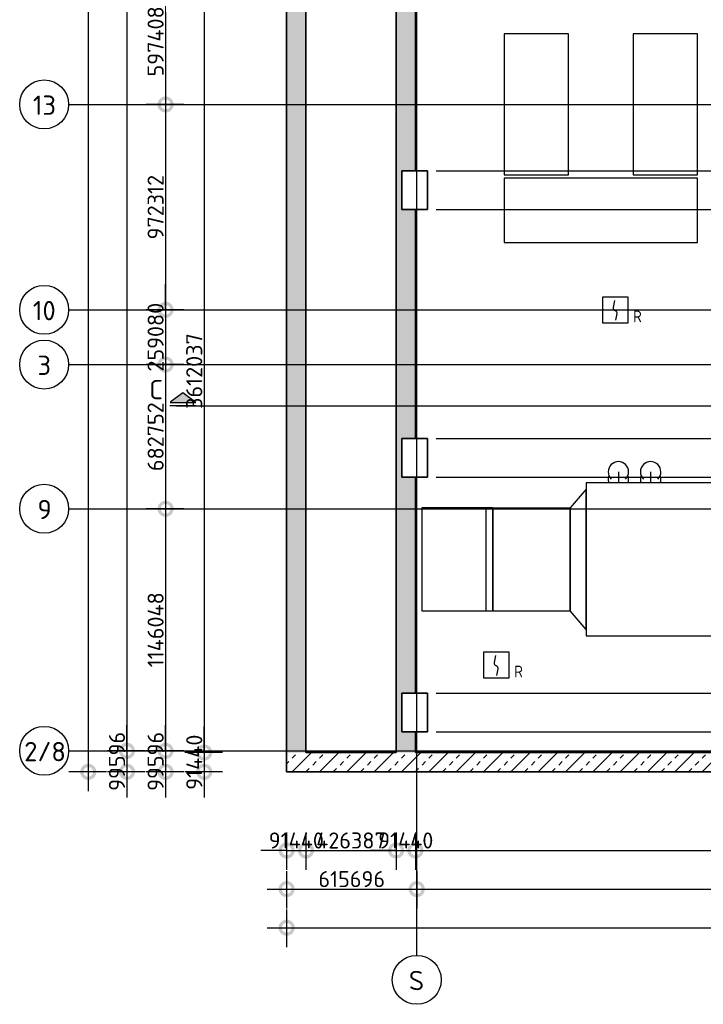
# Model space of a CAD drawing. Header units: millimetres. Extents: x 30 to 114532, y 6 to 49279.
# Tile 1 of 10: x 54791 to 65403, y 11287 to 26581. Entities that reach past the tile are written whole.
import ezdxf
from ezdxf.enums import TextEntityAlignment as Align

# ---------------------------------------------------------------- set-up
doc = ezdxf.new("R2010")
doc.units = ezdxf.units.MM
doc.header["$LTSCALE"] = 100
doc.linetypes.add('NLRS_stramien', pattern=[1650, 1000, -250, 150, -250])
doc.linetypes.add('SW_doorsnedelijn', pattern=[1950, 750, -150, 0, -150, 750, -150])
doc.layers.add('EL6511--', color=3, linetype='Continuous')
doc.layers.add('XREF', color=254, linetype='Continuous')
doc.styles.add('ISOCPEUR', font='isocpeur.ttf', dxfattribs={"height": 300})
doc.styles.add('ISOCPEUR_1', font='isocpeur.ttf', dxfattribs={"height": 250})
doc.styles.add('STABICAD-018', font='ISOCP.SHX', dxfattribs={"height": 180})
doc.dimstyles.new('NLRS_2_5mm_mm_bol_continuous_swe', dxfattribs={"dimscale": 304.8, "dimtxt": 0.816914, "dimasz": 1.312336, "dimexe": 0.984252, "dimexo": 0.0625, "dimgap": 0.098425, "dimtad": 1, "dimdec": 0, "dimlfac": 304.8, "dimdsep": 46, "dimtxsty": 'ISOCPEUR_1', "dimblk1": 'DOTSMALL', "dimblk2": 'DOTSMALL', "dimsah": 1, "dimcen": 0.09, "dimdle": 0.984252, "dimazin": 0, "dimtfac": 1, "dimtdec": 4, "dimtix": 1, "dimtmove": 0, "dimatfit": 3, "dimfxl": 0.003229, "dimfxlon": 1, "dimtvp": 1, "dimtolj": 1, "dimtzin": 0, "dimarcsym": 2})

# ---------------------------------------------------------------- blocks, each defined once
blk = doc.blocks.new('_DotSmall')
at = {"color": 0, "linetype": 'ByBlock', "const_width": 0.5}
blk.add_lwpolyline([(-0.0625, 0, 1), (0.0625, 0, 1)], format="xyb", close=True, dxfattribs=at)
blk = doc.blocks.new('*D26')
at = {"layer": 'Defpoints', "color": 0, "lineweight": 100, "transparency": 16777216}
for p in [(57356, 27224), (57056, 25264), (57356, 25264)]:
    blk.add_point(p, dxfattribs=at)
at = {"layer": 'XREF', "color": 0, "lineweight": -2, "transparency": 16777216}
for p, q in [((57056, 27524), (57056, 24964)), ((57337, 27224), (56756, 27224)), ((57337, 25264), (56756, 25264))]:
    blk.add_line(p, q, dxfattribs=at)
at = {"layer": 'XREF', "color": 0, "lineweight": -2, "transparency": 16777216, "xscale": 400, "yscale": 400, "zscale": 400}
for p, rotation in [((57056, 27224), 90), ((57056, 25264), 270)]:
    blk.add_blockref('_DotSmall', p, dxfattribs=dict(at, rotation=rotation))
at = {"layer": 'XREF', "color": 0, "transparency": 16777216, "insert": (56901, 26244), "char_height": 250, "width": 787.21, "attachment_point": 5, "rotation": 90, "style": 'ISOCPEUR_1'}
blk.add_mtext('\\A1;597408', dxfattribs=at)
blk = doc.blocks.new('*D27')
at = {"layer": 'Defpoints', "color": 0, "lineweight": 100, "transparency": 16777216}
for p in [(57356, 25264), (57056, 22074), (57356, 22074)]:
    blk.add_point(p, dxfattribs=at)
at = {"layer": 'XREF', "color": 0, "lineweight": -2, "transparency": 16777216}
for p, q in [((57056, 25564), (57056, 21774)), ((57337, 25264), (56756, 25264)), ((57337, 22074), (56756, 22074))]:
    blk.add_line(p, q, dxfattribs=at)
at = {"layer": 'XREF', "color": 0, "lineweight": -2, "transparency": 16777216, "xscale": 400, "yscale": 400, "zscale": 400}
for p, rotation in [((57056, 25264), 90), ((57056, 22074), 270)]:
    blk.add_blockref('_DotSmall', p, dxfattribs=dict(at, rotation=rotation))
at = {"layer": 'XREF', "color": 0, "transparency": 16777216, "insert": (56901, 23669), "char_height": 250, "width": 787.21, "attachment_point": 5, "rotation": 90, "style": 'ISOCPEUR_1'}
blk.add_mtext('\\A1;972312', dxfattribs=at)
blk = doc.blocks.new('*D28')
at = {"layer": 'Defpoints', "color": 0, "lineweight": 100, "transparency": 16777216}
for p in [(57356, 22074), (57056, 21224), (57356, 21224)]:
    blk.add_point(p, dxfattribs=at)
at = {"layer": 'XREF', "color": 0, "lineweight": -2, "transparency": 16777216}
for p, q in [((57056, 22074), (57056, 22474)), ((57337, 22074), (56756, 22074)), ((57056, 22074), (57056, 21224)), ((57337, 21224), (56756, 21224)), ((57056, 21224), (57056, 20824))]:
    blk.add_line(p, q, dxfattribs=at)
at = {"layer": 'XREF', "color": 0, "lineweight": -2, "transparency": 16777216, "xscale": 400, "yscale": 400, "zscale": 400}
for p, rotation in [((57056, 22074), 270), ((57056, 21224), 90)]:
    blk.add_blockref('_DotSmall', p, dxfattribs=dict(at, rotation=rotation))
at = {"layer": 'XREF', "color": 0, "transparency": 16777216, "insert": (56901, 21649), "char_height": 250, "width": 637.81, "attachment_point": 5, "rotation": 90, "style": 'ISOCPEUR_1'}
blk.add_mtext('\\A1;259080', dxfattribs=at)
blk = doc.blocks.new('*D29')
at = {"layer": 'Defpoints', "color": 0, "lineweight": 100, "transparency": 16777216}
for p in [(57356, 21224), (57056, 18984), (57356, 18984)]:
    blk.add_point(p, dxfattribs=at)
at = {"layer": 'XREF', "color": 0, "lineweight": -2, "transparency": 16777216}
for p, q in [((57056, 21524), (57056, 18684)), ((57337, 21224), (56756, 21224)), ((57337, 18984), (56756, 18984))]:
    blk.add_line(p, q, dxfattribs=at)
at = {"layer": 'XREF', "color": 0, "lineweight": -2, "transparency": 16777216, "xscale": 400, "yscale": 400, "zscale": 400}
for p, rotation in [((57056, 21224), 90), ((57056, 18984), 270)]:
    blk.add_blockref('_DotSmall', p, dxfattribs=dict(at, rotation=rotation))
at = {"layer": 'XREF', "color": 0, "transparency": 16777216, "insert": (56901, 20104), "char_height": 250, "width": 879.14, "attachment_point": 5, "rotation": 90, "style": 'ISOCPEUR_1'}
blk.add_mtext('\\A1;682752', dxfattribs=at)
blk = doc.blocks.new('*D30')
at = {"layer": 'Defpoints', "color": 0, "lineweight": 100, "transparency": 16777216}
for p in [(57356, 18984), (57056, 15224), (57356, 15224)]:
    blk.add_point(p, dxfattribs=at)
at = {"layer": 'XREF', "color": 0, "lineweight": -2, "transparency": 16777216}
for p, q in [((57056, 19284), (57056, 14924)), ((57337, 18984), (56756, 18984)), ((57337, 15224), (56756, 15224))]:
    blk.add_line(p, q, dxfattribs=at)
at = {"layer": 'XREF', "color": 0, "lineweight": -2, "transparency": 16777216, "xscale": 400, "yscale": 400, "zscale": 400}
for p, rotation in [((57056, 18984), 90), ((57056, 15224), 270)]:
    blk.add_blockref('_DotSmall', p, dxfattribs=dict(at, rotation=rotation))
at = {"layer": 'XREF', "color": 0, "transparency": 16777216, "insert": (56901, 17104), "char_height": 250, "width": 850.41, "attachment_point": 5, "rotation": 90, "style": 'ISOCPEUR_1'}
blk.add_mtext('\\A1;1146048', dxfattribs=at)
blk = doc.blocks.new('*D31')
at = {"layer": 'Defpoints', "color": 0, "lineweight": 100, "transparency": 16777216}
for p in [(57356, 15224), (57056, 14898), (57356, 14898)]:
    blk.add_point(p, dxfattribs=at)
at = {"layer": 'XREF', "color": 0, "lineweight": -2, "transparency": 16777216}
for p, q in [((57056, 15224), (57056, 15624)), ((57337, 15224), (56756, 15224)), ((57056, 15224), (57056, 14898)), ((57337, 14898), (56756, 14898)), ((57056, 14898), (57056, 14498))]:
    blk.add_line(p, q, dxfattribs=at)
at = {"layer": 'XREF', "color": 0, "lineweight": -2, "transparency": 16777216, "xscale": 400, "yscale": 400, "zscale": 400}
for p, rotation in [((57056, 15224), 270), ((57056, 14898), 90)]:
    blk.add_blockref('_DotSmall', p, dxfattribs=dict(at, rotation=rotation))
at = {"layer": 'XREF', "color": 0, "transparency": 16777216, "insert": (56901, 15061), "char_height": 250, "width": 637.81, "attachment_point": 5, "rotation": 90, "style": 'ISOCPEUR_1'}
blk.add_mtext('\\A1;99596', dxfattribs=at)
blk = doc.blocks.new('*D32')
at = {"layer": 'Defpoints', "color": 0, "lineweight": 100, "transparency": 16777216}
for p in [(58935, 13377), (60955, 13377), (60955, 13077)]:
    blk.add_point(p, dxfattribs=at)
at = {"layer": 'XREF', "color": 0, "lineweight": -2, "transparency": 16777216}
for p, q in [((58935, 13358), (58935, 12777)), ((60955, 13358), (60955, 12777)), ((58635, 13077), (61255, 13077))]:
    blk.add_line(p, q, dxfattribs=at)
at = {"layer": 'XREF', "color": 0, "lineweight": -2, "transparency": 16777216, "xscale": 400, "yscale": 400, "zscale": 400, "rotation": 180}
blk.add_blockref('_DotSmall', (58935, 13077), dxfattribs=at)
at = {"layer": 'XREF', "color": 0, "lineweight": -2, "transparency": 16777216, "xscale": 400, "yscale": 400, "zscale": 400}
blk.add_blockref('_DotSmall', (60955, 13077), dxfattribs=at)
at = {"layer": 'XREF', "color": 0, "transparency": 16777216, "insert": (59945, 13232), "char_height": 250, "width": 850.41, "attachment_point": 5, "style": 'ISOCPEUR_1'}
blk.add_mtext('\\A1;615696', dxfattribs=at)
blk = doc.blocks.new('*D33')
at = {"layer": 'Defpoints', "color": 0, "lineweight": 100, "transparency": 16777216}
for p in [(60955, 13377), (73412, 13377), (73412, 13077)]:
    blk.add_point(p, dxfattribs=at)
at = {"layer": 'XREF', "color": 0, "lineweight": -2, "transparency": 16777216}
for p, q in [((60955, 13358), (60955, 12777)), ((73412, 13358), (73412, 12777)), ((60655, 13077), (73712, 13077))]:
    blk.add_line(p, q, dxfattribs=at)
at = {"layer": 'XREF', "color": 0, "lineweight": -2, "transparency": 16777216, "xscale": 400, "yscale": 400, "zscale": 400, "rotation": 180}
blk.add_blockref('_DotSmall', (60955, 13077), dxfattribs=at)
at = {"layer": 'XREF', "color": 0, "lineweight": -2, "transparency": 16777216, "xscale": 400, "yscale": 400, "zscale": 400}
blk.add_blockref('_DotSmall', (73412, 13077), dxfattribs=at)
at = {"layer": 'XREF', "color": 0, "transparency": 16777216, "insert": (67183, 13232), "char_height": 250, "width": 1028.54, "attachment_point": 5, "style": 'ISOCPEUR_1'}
blk.add_mtext('\\A1;3796937', dxfattribs=at)
blk = doc.blocks.new('*D51')
at = {"layer": 'Defpoints', "color": 0, "lineweight": 100, "transparency": 16777216}
for p in [(56156, 45497), (55856, 14898), (56156, 14898)]:
    blk.add_point(p, dxfattribs=at)
at = {"layer": 'XREF', "color": 0, "lineweight": -2, "transparency": 16777216}
for p, q in [((55856, 45797), (55856, 14598)), ((56137, 45497), (55556, 45497)), ((56137, 14898), (55556, 14898))]:
    blk.add_line(p, q, dxfattribs=at)
at = {"layer": 'XREF', "color": 0, "lineweight": -2, "transparency": 16777216, "xscale": 400, "yscale": 400, "zscale": 400}
for p, rotation in [((55856, 45497), 90), ((55856, 14898), 270)]:
    blk.add_blockref('_DotSmall', p, dxfattribs=dict(at, rotation=rotation))
at = {"layer": 'XREF', "color": 0, "transparency": 16777216, "insert": (55701, 30197), "char_height": 250, "width": 1063.02, "attachment_point": 5, "rotation": 90, "style": 'ISOCPEUR_1'}
blk.add_mtext('\\A1;9326590', dxfattribs=at)
blk = doc.blocks.new('*D52')
at = {"layer": 'Defpoints', "color": 0, "lineweight": 100, "transparency": 16777216}
for p in [(58935, 12777), (73532, 12777), (73532, 12477)]:
    blk.add_point(p, dxfattribs=at)
at = {"layer": 'XREF', "color": 0, "lineweight": -2, "transparency": 16777216}
for p, q in [((58935, 12758), (58935, 12177)), ((73532, 12758), (73532, 12177)), ((58635, 12477), (73832, 12477))]:
    blk.add_line(p, q, dxfattribs=at)
at = {"layer": 'XREF', "color": 0, "lineweight": -2, "transparency": 16777216, "xscale": 400, "yscale": 400, "zscale": 400, "rotation": 180}
blk.add_blockref('_DotSmall', (58935, 12477), dxfattribs=at)
at = {"layer": 'XREF', "color": 0, "lineweight": -2, "transparency": 16777216, "xscale": 400, "yscale": 400, "zscale": 400}
blk.add_blockref('_DotSmall', (73532, 12477), dxfattribs=at)
at = {"layer": 'XREF', "color": 0, "transparency": 16777216, "insert": (66233, 12632), "char_height": 250, "width": 1028.54, "attachment_point": 5, "style": 'ISOCPEUR_1'}
blk.add_mtext('\\A1;4449209', dxfattribs=at)
blk = doc.blocks.new('*D61')
at = {"layer": 'Defpoints', "color": 0, "lineweight": 100, "transparency": 16777216}
for p in [(57956, 27048), (57656, 15198), (57956, 15198)]:
    blk.add_point(p, dxfattribs=at)
at = {"layer": 'XREF', "color": 0, "lineweight": -2, "transparency": 16777216}
for p, q in [((57656, 27348), (57656, 14898)), ((57937, 27048), (57356, 27048)), ((57937, 15198), (57356, 15198))]:
    blk.add_line(p, q, dxfattribs=at)
at = {"layer": 'XREF', "color": 0, "lineweight": -2, "transparency": 16777216, "xscale": 400, "yscale": 400, "zscale": 400}
for p, rotation in [((57656, 27048), 90), ((57656, 15198), 270)]:
    blk.add_blockref('_DotSmall', p, dxfattribs=dict(at, rotation=rotation))
at = {"layer": 'XREF', "color": 0, "transparency": 16777216, "insert": (57501, 21123), "char_height": 250, "width": 873.4, "attachment_point": 5, "rotation": 90, "style": 'ISOCPEUR_1'}
blk.add_mtext('\\A1;3612037', dxfattribs=at)
blk = doc.blocks.new('*D62')
at = {"layer": 'Defpoints', "color": 0, "lineweight": 100, "transparency": 16777216}
for p in [(57956, 15198), (57656, 14898), (57956, 14898)]:
    blk.add_point(p, dxfattribs=at)
at = {"layer": 'XREF', "color": 0, "lineweight": -2, "transparency": 16777216}
for p, q in [((57656, 15198), (57656, 15598)), ((57937, 15198), (57356, 15198)), ((57656, 15198), (57656, 14898)), ((57937, 14898), (57356, 14898)), ((57656, 14898), (57656, 14498))]:
    blk.add_line(p, q, dxfattribs=at)
at = {"layer": 'XREF', "color": 0, "lineweight": -2, "transparency": 16777216, "xscale": 400, "yscale": 400, "zscale": 400}
for p, rotation in [((57656, 15198), 270), ((57656, 14898), 90)]:
    blk.add_blockref('_DotSmall', p, dxfattribs=dict(at, rotation=rotation))
at = {"layer": 'XREF', "color": 0, "transparency": 16777216, "insert": (57501, 15048), "char_height": 250, "width": 637.81, "attachment_point": 5, "rotation": 90, "style": 'ISOCPEUR_1'}
blk.add_mtext('\\A1;91440', dxfattribs=at)
blk = doc.blocks.new('*D64')
at = {"layer": 'Defpoints', "color": 0, "lineweight": 100, "transparency": 16777216}
for p in [(56756, 45347), (56456, 15224), (56756, 15224)]:
    blk.add_point(p, dxfattribs=at)
at = {"layer": 'XREF', "color": 0, "lineweight": -2, "transparency": 16777216}
for p, q in [((56456, 45647), (56456, 14924)), ((56737, 45347), (56156, 45347)), ((56737, 15224), (56156, 15224))]:
    blk.add_line(p, q, dxfattribs=at)
at = {"layer": 'XREF', "color": 0, "lineweight": -2, "transparency": 16777216, "xscale": 400, "yscale": 400, "zscale": 400}
for p, rotation in [((56456, 45347), 90), ((56456, 15224), 270)]:
    blk.add_blockref('_DotSmall', p, dxfattribs=dict(at, rotation=rotation))
at = {"layer": 'XREF', "color": 0, "transparency": 16777216, "insert": (56301, 30286), "char_height": 250, "width": 999.81, "attachment_point": 5, "rotation": 90, "style": 'ISOCPEUR_1'}
blk.add_mtext('\\A1;9181274', dxfattribs=at)
blk = doc.blocks.new('*D65')
at = {"layer": 'Defpoints', "color": 0, "lineweight": 100, "transparency": 16777216}
for p in [(56756, 15224), (56456, 14898), (56756, 14898)]:
    blk.add_point(p, dxfattribs=at)
at = {"layer": 'XREF', "color": 0, "lineweight": -2, "transparency": 16777216}
for p, q in [((56456, 15224), (56456, 15624)), ((56737, 15224), (56156, 15224)), ((56456, 15224), (56456, 14898)), ((56737, 14898), (56156, 14898)), ((56456, 14898), (56456, 14498))]:
    blk.add_line(p, q, dxfattribs=at)
at = {"layer": 'XREF', "color": 0, "lineweight": -2, "transparency": 16777216, "xscale": 400, "yscale": 400, "zscale": 400}
for p, rotation in [((56456, 15224), 270), ((56456, 14898), 90)]:
    blk.add_blockref('_DotSmall', p, dxfattribs=dict(at, rotation=rotation))
at = {"layer": 'XREF', "color": 0, "transparency": 16777216, "insert": (56301, 15061), "char_height": 250, "width": 637.81, "attachment_point": 5, "rotation": 90, "style": 'ISOCPEUR_1'}
blk.add_mtext('\\A1;99596', dxfattribs=at)
blk = doc.blocks.new('*D66')
at = {"layer": 'Defpoints', "color": 0, "lineweight": 100, "transparency": 16777216}
for p in [(58935, 13977), (59235, 13977), (59235, 13677)]:
    blk.add_point(p, dxfattribs=at)
at = {"layer": 'XREF', "color": 0, "lineweight": -2, "transparency": 16777216}
for p, q in [((58935, 13958), (58935, 13377)), ((59235, 13958), (59235, 13377)), ((58935, 13677), (58535, 13677)), ((58935, 13677), (59235, 13677)), ((59235, 13677), (59635, 13677))]:
    blk.add_line(p, q, dxfattribs=at)
at = {"layer": 'XREF', "color": 0, "lineweight": -2, "transparency": 16777216, "xscale": 400, "yscale": 400, "zscale": 400}
blk.add_blockref('_DotSmall', (58935, 13677), dxfattribs=at)
at = {"layer": 'XREF', "color": 0, "lineweight": -2, "transparency": 16777216, "xscale": 400, "yscale": 400, "zscale": 400, "rotation": 180}
blk.add_blockref('_DotSmall', (59235, 13677), dxfattribs=at)
at = {"layer": 'XREF', "color": 0, "transparency": 16777216, "insert": (59085, 13832), "char_height": 250, "width": 637.81, "attachment_point": 5, "style": 'ISOCPEUR_1'}
blk.add_mtext('\\A1;91440', dxfattribs=at)
blk = doc.blocks.new('*D67')
at = {"layer": 'Defpoints', "color": 0, "lineweight": 100, "transparency": 16777216}
for p in [(59235, 13977), (60634, 13977), (60634, 13677)]:
    blk.add_point(p, dxfattribs=at)
at = {"layer": 'XREF', "color": 0, "lineweight": -2, "transparency": 16777216}
for p, q in [((59235, 13958), (59235, 13377)), ((60634, 13958), (60634, 13377)), ((58935, 13677), (60934, 13677))]:
    blk.add_line(p, q, dxfattribs=at)
at = {"layer": 'XREF', "color": 0, "lineweight": -2, "transparency": 16777216, "xscale": 400, "yscale": 400, "zscale": 400, "rotation": 180}
blk.add_blockref('_DotSmall', (59235, 13677), dxfattribs=at)
at = {"layer": 'XREF', "color": 0, "lineweight": -2, "transparency": 16777216, "xscale": 400, "yscale": 400, "zscale": 400}
blk.add_blockref('_DotSmall', (60634, 13677), dxfattribs=at)
at = {"layer": 'XREF', "color": 0, "transparency": 16777216, "insert": (59934, 13832), "char_height": 250, "width": 787.21, "attachment_point": 5, "style": 'ISOCPEUR_1'}
blk.add_mtext('\\A1;426387', dxfattribs=at)
blk = doc.blocks.new('*D68')
at = {"layer": 'Defpoints', "color": 0, "lineweight": 100, "transparency": 16777216}
for p in [(60634, 13977), (60934, 13977), (60934, 13677)]:
    blk.add_point(p, dxfattribs=at)
at = {"layer": 'XREF', "color": 0, "lineweight": -2, "transparency": 16777216}
for p, q in [((60634, 13958), (60634, 13377)), ((60934, 13958), (60934, 13377)), ((60634, 13677), (60234, 13677)), ((60634, 13677), (60934, 13677)), ((60934, 13677), (61334, 13677))]:
    blk.add_line(p, q, dxfattribs=at)
at = {"layer": 'XREF', "color": 0, "lineweight": -2, "transparency": 16777216, "xscale": 400, "yscale": 400, "zscale": 400}
blk.add_blockref('_DotSmall', (60634, 13677), dxfattribs=at)
at = {"layer": 'XREF', "color": 0, "lineweight": -2, "transparency": 16777216, "xscale": 400, "yscale": 400, "zscale": 400, "rotation": 180}
blk.add_blockref('_DotSmall', (60934, 13677), dxfattribs=at)
at = {"layer": 'XREF', "color": 0, "transparency": 16777216, "insert": (60784, 13832), "char_height": 250, "width": 637.81, "attachment_point": 5, "style": 'ISOCPEUR_1'}
blk.add_mtext('\\A1;91440', dxfattribs=at)
blk = doc.blocks.new('*D69')
at = {"layer": 'Defpoints', "color": 0, "lineweight": 100, "transparency": 16777216}
for p in [(60934, 13977), (73232, 13977), (73232, 13677)]:
    blk.add_point(p, dxfattribs=at)
at = {"layer": 'XREF', "color": 0, "lineweight": -2, "transparency": 16777216}
for p, q in [((60934, 13958), (60934, 13377)), ((73232, 13958), (73232, 13377)), ((60634, 13677), (73532, 13677))]:
    blk.add_line(p, q, dxfattribs=at)
at = {"layer": 'XREF', "color": 0, "lineweight": -2, "transparency": 16777216, "xscale": 400, "yscale": 400, "zscale": 400, "rotation": 180}
blk.add_blockref('_DotSmall', (60934, 13677), dxfattribs=at)
at = {"layer": 'XREF', "color": 0, "lineweight": -2, "transparency": 16777216, "xscale": 400, "yscale": 400, "zscale": 400}
blk.add_blockref('_DotSmall', (73232, 13677), dxfattribs=at)
at = {"layer": 'XREF', "color": 0, "transparency": 16777216, "insert": (67083, 13832), "char_height": 250, "width": 999.81, "attachment_point": 5, "style": 'ISOCPEUR_1'}
blk.add_mtext('\\A1;3748503', dxfattribs=at)
blk = doc.blocks.new('VB653ORM')
at = {"color": 0, "linetype": 'Continuous'}
for p, q in [((-2, 2), (-2, -2)), ((2, 2), (-2, 2)), ((2, -2), (2, 2)), ((-2, -2), (2, -2))]:
    blk.add_line(p, q, dxfattribs=at)
blk.add_lwpolyline([(-0.12, 1.47), (-0.34, 0.38, 0.399092), (-0.04, -0.09, -0.403068), (0.25, -0.56), (0.02, -1.6)], format="xyb", dxfattribs=at)
at = {"color": 0, "linetype": 'Continuous', "style": 'STABICAD-018'}
for tag, p in [('CODING1', (-1.22, 12.19)), ('CODING2', (-0.95, 9.73)), ('ARTICLECODE', (0.78, 6.96)), ('FIREPROTECTION_PANEL', (0.78, 4.65)), ('FIREPROTECTION_ZONE', (0.05, 2.88)), ('FIREPROTECTION_HARDWARENUMBER', (5.42, -4.4))]:
    blk.add_attdef(tag, text='', height=1.8, dxfattribs=at).set_placement(p, align=Align.MIDDLE)
blk.add_attdef('TEXT1', (3.46, -3.38), '', height=1.8, dxfattribs=at)

msp = doc.modelspace()

# ---------------------------------------------------------------- hatches: boundary and pattern name
at = {"layer": 'XREF', "lineweight": 9}
h = msp.add_hatch(dxfattribs=at)
h.set_pattern_fill('FP_2', color=256, angle=45, style=0, pattern_type=2)
h.set_pattern_definition([(315, (58934.76, 30197.26), (212.132, 212.132), []), (315, (58934.76, 29985.13), (212.132, 212.132), [75, -75])])
h.paths.add_polyline_path([(59234.7635, 15197.735), (59234.7635, 45196.7826), (58934.7635, 45196.7826), (58934.7635, 15197.735)])
h = msp.add_hatch(dxfattribs=at)
h.set_pattern_fill('FP_3', color=256, angle=45, style=0, pattern_type=2)
h.set_pattern_definition([(315, (60633.67, 30197.26), (212.132, 212.132), []), (315, (60633.67, 29985.13), (212.132, 212.132), [75, -75])])
h.paths.add_polyline_path([(60633.6695, 15197.735), (60933.6695, 15197.735), (60933.6695, 15518.2487), (60721.1582, 15518.2487), (60721.1582, 16118.2487), (60933.6695, 16118.2487), (60933.6695, 19475.6027), (60721.1582, 19475.6027), (60721.1582, 20075.6027), (60933.6695, 20075.6027), (60933.6695, 23632.2165), (60721.1582, 23632.2165), (60721.1582, 24232.2165), (60933.6695, 24232.2165), (60933.6695, 28014.4921), (60721.1582, 28014.4921), (60721.1582, 28614.4921), (60933.6695, 28614.4921), (60933.6695, 32174.4921), (60721.1582, 32174.4921), (60721.1582, 32774.4921), (60933.6695, 32774.4921), (60933.6695, 33176.5689), (60918.1937, 33198.078), (60903.2334, 33235.7899), (60898.1318, 33274.5399), (60903.5411, 33315.6274), (60911.3749, 33334.5399), (60903.5411, 33353.4524), (60898.1318, 33394.5399), (60903.5411, 33435.6274), (60919.4003, 33473.9149), (60933.6695, 33492.5109), (60933.6695, 36044.4921), (60721.1582, 36044.4921), (60721.1582, 36644.4921), (60933.6695, 36644.4921), (60933.6695, 40377.6921), (60721.1582, 40377.6921), (60721.1582, 40977.6921), (60933.6695, 40977.6921), (60933.6695, 44424.4921), (60721.1582, 44424.4921), (60721.1582, 45024.4921), (60933.6695, 45024.4921), (60933.6695, 45196.7826), (60633.6695, 45196.7826), (60633.6695, 22410.0088)])
at = {"layer": 'XREF'}
msp.add_hatch(color=256, dxfattribs=at).paths.add_polyline_path([(57524.043, 20633.2437), (57124.043, 20633.2437), (57324.043, 20783.2437)])
at = {"layer": 'XREF', "lineweight": 9}
h = msp.add_hatch(dxfattribs=at)
h.set_pattern_fill('FP_21', color=256, angle=45, style=0, pattern_type=2)
h.set_pattern_definition([(45, (66233.34, 14897.73), (-212.132, 212.132), []), (45, (66445.47, 14897.73), (-212.132, 212.132), [75, -75])])
h.paths.add_polyline_path([(73531.9064, 14897.735), (73531.9064, 15197.735), (58934.7635, 15197.735), (58934.7635, 14897.735), (72728.2929, 14897.735)])

# ---------------------------------------------------------------- linework, layer by layer
at = {"layer": 'XREF', "linetype": 'NLRS_stramien'}
for p, q in [((60954.7635, 12047.4983), (60954.7635, 48519.2394)), ((55551.4239, 25264.4921), (86552.3583, 25264.4921)), ((55551.4239, 22074.4921), (86552.3583, 22074.4921)), ((55551.4239, 21224.4921), (86552.3583, 21224.4921)), ((55551.4239, 18984.4921), (86552.3583, 18984.4921)), ((55551.4239, 15224.4921), (86552.3583, 15224.4921))]:
    msp.add_line(p, q, dxfattribs=at)
at = {"layer": 'XREF', "lineweight": 35}
for p, q in [((58934.7635, 45496.7826), (58934.7635, 14897.735)), ((60933.6695, 24232.2165), (60933.6695, 28014.4921)), ((59234.7635, 15197.735), (59234.7635, 27048.2487)), ((60633.6695, 27048.2487), (60633.6695, 15197.735)), ((61122.6861, 24232.2165), (60933.6695, 24232.2165)), ((61122.6861, 23632.2165), (61122.6861, 24232.2165)), ((60933.6695, 20075.6027), (60933.6695, 23632.2165)), ((60933.6695, 23632.2165), (61122.6861, 23632.2165)), ((61122.6861, 20075.6027), (60933.6695, 20075.6027)), ((61122.6861, 19475.6027), (61122.6861, 20075.6027)), ((60933.6695, 16118.2487), (60933.6695, 19475.6027)), ((60933.6695, 19475.6027), (61122.6861, 19475.6027)), ((61122.6861, 16118.2487), (60933.6695, 16118.2487)), ((61122.6861, 15518.2487), (61122.6861, 16118.2487)), ((60933.6695, 15197.735), (60933.6695, 15518.2487)), ((60933.6695, 15518.2487), (61122.6861, 15518.2487)), ((60633.6695, 15197.735), (59234.7635, 15197.735)), ((73231.9064, 15197.735), (60933.6695, 15197.735)), ((58934.7635, 14897.735), (73531.9064, 14897.735))]:
    msp.add_line(p, q, dxfattribs=at)
at = {"layer": 'XREF'}
for p, q in [((63311.4467, 26359.4921), (62311.4467, 26359.4921)), ((62311.4467, 26359.4921), (62311.4467, 24169.4921)), ((63311.4467, 24169.4921), (63311.4467, 26359.4921)), ((65311.4467, 26359.4921), (64311.4467, 26359.4921)), ((64311.4467, 26359.4921), (64311.4467, 24169.4921)), ((65311.4467, 24169.4921), (65311.4467, 26359.4921)), ((60721.1582, 23632.2165), (60721.1582, 24232.2165)), ((60721.1582, 24232.2165), (60933.6695, 24232.2165)), ((60933.6695, 24232.2165), (60721.1582, 24232.2165)), ((60721.1582, 24232.2165), (60721.1582, 23632.2165)), ((61253.9191, 24232.2165), (73201.9064, 24232.2165)), ((62311.4467, 24169.4921), (63311.4467, 24169.4921)), ((64311.4467, 24169.4921), (65311.4467, 24169.4921)), ((62311.4467, 24118.9075), (62311.4467, 23118.9075)), ((65311.4467, 24118.9075), (62311.4467, 24118.9075)), ((65311.4467, 23118.9075), (65311.4467, 24118.9075)), ((60933.6695, 23632.2165), (60721.1582, 23632.2165)), ((60721.1582, 23632.2165), (60933.6695, 23632.2165)), ((61253.9191, 23632.2165), (73201.9064, 23632.2165)), ((62311.4467, 23118.9075), (65311.4467, 23118.9075)), ((57324.043, 20783.2437), (57124.043, 20633.2437)), ((57524.043, 20633.2437), (57324.043, 20783.2437)), ((57124.043, 20633.2437), (57524.043, 20633.2437)), ((57524.043, 20583.2437), (57124.043, 20583.2437)), ((60721.1582, 19475.6027), (60721.1582, 20075.6027)), ((60721.1582, 20075.6027), (60933.6695, 20075.6027)), ((60933.6695, 20075.6027), (60721.1582, 20075.6027)), ((60721.1582, 20075.6027), (60721.1582, 19475.6027)), ((61253.9191, 20075.6027), (73201.9064, 20075.6027)), ((60933.6695, 19475.6027), (60721.1582, 19475.6027)), ((60721.1582, 19475.6027), (60933.6695, 19475.6027)), ((61253.9191, 19475.6027), (73201.9064, 19475.6027)), ((64085.2467, 19557.8336), (64085.2467, 19399.0836)), ((64085.2467, 19540.3711), (64085.2467, 19387.8711)), ((64585.2467, 19557.8336), (64585.2467, 19399.0836)), ((64585.2467, 19540.3711), (64585.2467, 19387.8711)), ((63584.2467, 19287.8711), (63334.2467, 18998.3711)), ((63584.2467, 17108.8711), (63584.2467, 19287.8711)), ((63584.2467, 19287.8711), (63585.2467, 19287.8711)), ((63585.2467, 19387.8711), (63585.2467, 18198.3711)), ((66859.7467, 19387.8711), (63585.2467, 19387.8711)), ((64085.2467, 19399.0836), (64085.2467, 19387.8711)), ((64085.2467, 19399.0836), (64085.2467, 19387.8711)), ((64585.2467, 19399.0836), (64585.2467, 19387.8711)), ((64585.2467, 19399.0836), (64585.2467, 19387.8711)), ((62034.2467, 18998.3711), (61034.2467, 18998.3711)), ((61034.2467, 18998.3711), (61034.2467, 17398.3711)), ((62034.2467, 17398.3711), (62034.2467, 18998.3711)), ((62134.2467, 18998.3711), (62034.2467, 18998.3711)), ((62134.2467, 17398.3711), (62134.2467, 18998.3711)), ((62134.2467, 18998.3711), (63334.2467, 18998.3711)), ((62134.2467, 18998.3711), (62134.2467, 17398.3711)), ((63334.2467, 18998.3711), (63334.2467, 17398.3711)), ((63334.2467, 17398.3711), (63334.2467, 18998.3711)), ((63585.2467, 18198.3711), (63585.2467, 17008.8711)), ((61034.2467, 17398.3711), (62034.2467, 17398.3711)), ((62034.2467, 17398.3711), (62134.2467, 17398.3711)), ((62134.2467, 17398.3711), (63334.2467, 17398.3711)), ((63584.2467, 17108.8711), (63334.2467, 17398.3711)), ((63585.2467, 17108.8711), (63584.2467, 17108.8711)), ((63585.2467, 17008.8711), (66859.7467, 17008.8711)), ((60721.1582, 15518.2487), (60721.1582, 16118.2487)), ((60721.1582, 16118.2487), (60933.6695, 16118.2487)), ((60933.6695, 16118.2487), (60721.1582, 16118.2487)), ((60721.1582, 16118.2487), (60721.1582, 15518.2487)), ((61253.9191, 16118.2487), (70425.8855, 16118.2487)), ((60933.6695, 15518.2487), (60721.1582, 15518.2487)), ((60721.1582, 15518.2487), (60933.6695, 15518.2487)), ((61253.9191, 15518.2487), (70425.8855, 15518.2487))]:
    msp.add_line(p, q, dxfattribs=at)
at = {"layer": 'XREF', "linetype": 'SW_doorsnedelijn'}
msp.add_line((57224.043, 20583.2437), (86532.5146, 20583.2437), dxfattribs=at)
at = {"layer": 'XREF'}
for centre in [(55171.4239, 25264.4921), (55171.4239, 22074.4921), (55171.4239, 21224.4921), (55171.4239, 18984.4921), (55171.4239, 15224.4921), (60954.7635, 11667.4983)]:
    msp.add_circle(centre, 380, dxfattribs=at)
for centre, start, end in [((64085.2467, 19557.8336), 90, 180), ((64085.2467, 19557.8336), 0, 90), ((64585.2467, 19557.8336), 90, 180), ((64585.2467, 19557.8336), 0, 90), ((64085.2467, 19557.8336), 180, 225), ((64085.2467, 19437.8336), 157.59406241, 180), ((64085.2467, 19437.8336), 180, 198.4769763), ((64085.2467, 19557.8336), 315, 0), ((64085.2467, 19437.8336), 0, 22.40593759), ((64085.2467, 19437.8336), 341.5230237, 0), ((64585.2467, 19557.8336), 180, 225), ((64585.2467, 19437.8336), 157.59406241, 180), ((64585.2467, 19437.8336), 180, 198.4769763), ((64585.2467, 19557.8336), 315, 0), ((64585.2467, 19437.8336), 0, 22.40593759), ((64585.2467, 19437.8336), 341.5230237, 0)]:
    msp.add_arc(centre, 158.75, start, end, dxfattribs=at)

# ---------------------------------------------------------------- block references
at = {"layer": 'EL6511--', "linetype": 'Continuous', "lineweight": 100}
ref = msp.add_blockref('VB653ORM', (64035.4786, 22071.9937), dxfattribs=dict(at, xscale=100, yscale=100, zscale=100))
ref.add_attrib('TEXT1', 'R', (64313.4786, 21881.9937), dxfattribs={"layer": '0', "color": 1, "linetype": 'Continuous', "lineweight": 100, "height": 180, "style": 'STABICAD-018'})
ref = msp.add_blockref('VB653ORM', (62190.5329, 16556.5814), dxfattribs=dict(at, xscale=100, yscale=100, zscale=100))
ref.add_attrib('TEXT1', 'R', (62468.5329, 16366.5814), dxfattribs={"layer": '0', "color": 1, "linetype": 'Continuous', "lineweight": 100, "height": 180, "style": 'STABICAD-018'})

# ---------------------------------------------------------------- texts
at = {"layer": 'XREF', "char_height": 300, "attachment_point": 1, "style": 'ISOCPEUR'}
for s, insert, width in [('13', (54994.2506, 25402.4371), 424.894375), ('10', (54994.2506, 22212.4371), 424.894375), ('\\fISOCPEUR|b0|i0|c238|p34|;3', (55066.7506, 21362.4371), 248.523125), ('\\fISOCPEUR|b0|i0|c238|p34|;9', (55066.7506, 19122.4371), 248.523125), ('2/8', (54861.7506, 15362.4371), 745.569375), ('\\fISOCPEUR|b0|i0|c238|p34|;S', (60832.1415, 11806.6479), 288.6075)]:
    msp.add_mtext(s, dxfattribs=dict(at, insert=insert, width=width))

# ---------------------------------------------------------------- dimensions: what is measured, and where the dimension line sits
at = {"layer": 'XREF'}
for base, p1, p2, override, picture, middle in [((55855.6533, 14897.735), (56155.6533, 45496.7826), (56155.6533, 14897.735), {"dimpost": '<>', "dimfxl": 30599.047619}, '*D51', (55700.6533, 30197.2588)), ((57055.6533, 25264.4921), (57355.6533, 27224.4921), (57355.6533, 25264.4921), {"dimpost": '<>', "dimfxl": 1960}, '*D26', (56900.6533, 26244.4921)), ((57655.6533, 15197.735), (57955.6533, 27048.2487), (57955.6533, 15197.735), {"dimpost": '<>', "dimfxl": 11850.513713}, '*D61', (57500.6533, 21122.9919)), ((57055.6533, 22074.4921), (57355.6533, 25264.4921), (57355.6533, 22074.4921), {"dimpost": '<>', "dimfxl": 3190}, '*D27', (56900.6533, 23669.4921)), ((57055.6533, 15224.4921), (57355.6533, 18984.4921), (57355.6533, 15224.4921), {"dimpost": '<>', "dimfxl": 3760}, '*D30', (56900.6533, 17104.4921)), ((56455.6533, 14897.735), (56755.6533, 15224.4921), (56755.6533, 14897.735), {"dimpost": '<>', "dimfxl": 326.757099}, '*D65', (56300.6533, 15061.1136)), ((57055.6533, 14897.735), (57355.6533, 15224.4921), (57355.6533, 14897.735), {"dimpost": '<>', "dimfxl": 326.757099}, '*D31', (56900.6533, 15061.1136)), ((57655.6533, 14897.735), (57955.6533, 15197.735), (57955.6533, 14897.735), {"dimpost": '<>', "dimfxl": 300}, '*D62', (57500.6533, 15047.735))]:
    dim = msp.add_linear_dim(base=base, p1=p1, p2=p2, angle=90, dimstyle='NLRS_2_5mm_mm_bol_continuous_swe', override=override, dxfattribs=at)
    dim.commit()
    dim.dimension.update_dxf_attribs({"geometry": picture, "text_midpoint": middle})
for base, p1, p2, override, picture, middle in [((59234.7635, 13677.341), (58934.7635, 13977.341), (59234.7635, 13977.341), {"dimpost": '<>', "dimfxl": 300}, '*D66', (59084.7635, 13832.341)), ((60633.6695, 13677.341), (59234.7635, 13977.341), (60633.6695, 13977.341), {"dimpost": '<>', "dimfxl": 1398.905954}, '*D67', (59934.2165, 13832.341)), ((60933.6695, 13677.341), (60633.6695, 13977.341), (60933.6695, 13977.341), {"dimpost": '<>', "dimfxl": 300}, '*D68', (60783.6695, 13832.341)), ((73231.9064, 13677.341), (60933.6695, 13977.341), (73231.9064, 13977.341), {"dimpost": '<>', "dimfxl": 12298.236903}, '*D69', (67082.788, 13832.341)), ((60954.7635, 13077.341), (58934.7635, 13377.341), (60954.7635, 13377.341), {"dimpost": '<>', "dimfxl": 2020}, '*D32', (59944.7635, 13232.341)), ((73411.9064, 13077.341), (60954.7635, 13377.341), (73411.9064, 13377.341), {"dimpost": '<>', "dimfxl": 12457.142857}, '*D33', (67183.335, 13232.341)), ((73531.9064, 12477.341), (58934.7635, 12777.341), (73531.9064, 12777.341), {"dimpost": '<>', "dimfxl": 14597.142857}, '*D52', (66233.335, 12632.341))]:
    dim = msp.add_linear_dim(base=base, p1=p1, p2=p2, dimstyle='NLRS_2_5mm_mm_bol_continuous_swe', override=override, dxfattribs=at)
    dim.commit()
    dim.dimension.update_dxf_attribs({"geometry": picture, "text_midpoint": middle})

# ---------------------------------------------------------------- next in the draw order: texts
at = {"layer": 'XREF', "insert": (56799.9125, 20985.0679), "char_height": 300, "width": 248.523125, "attachment_point": 1, "style": 'ISOCPEUR', "bg_fill": 3, "box_fill_scale": 1.25, "bg_fill_color": 256, "bg_fill_true_color": 13158600, "bg_fill_transparency": 0}
msp.add_mtext('\\fISOCPEUR|b0|i0|c238|p34|;C', dxfattribs=at)

# ---------------------------------------------------------------- next in the draw order: dimensions: what is measured, and where the dimension line sits
at = {"layer": 'XREF'}
for base, p1, p2, override, picture, middle in [((56455.6533, 15224.4921), (56755.6533, 45346.7826), (56755.6533, 15224.4921), {"dimpost": '<>', "dimfxl": 30122.29052}, '*D64', (56300.6533, 30285.6374)), ((57055.6533, 21224.4921), (57355.6533, 22074.4921), (57355.6533, 21224.4921), {"dimpost": '<>', "dimfxl": 850}, '*D28', (56900.6533, 21649.4921)), ((57055.6533, 18984.4921), (57355.6533, 21224.4921), (57355.6533, 18984.4921), {"dimpost": '<>', "dimfxl": 2240}, '*D29', (56900.6533, 20104.4921))]:
    dim = msp.add_linear_dim(base=base, p1=p1, p2=p2, angle=90, dimstyle='NLRS_2_5mm_mm_bol_continuous_swe', override=override, dxfattribs=at)
    dim.commit()
    dim.dimension.update_dxf_attribs({"geometry": picture, "text_midpoint": middle})

doc.saveas('drawing.dxf')
